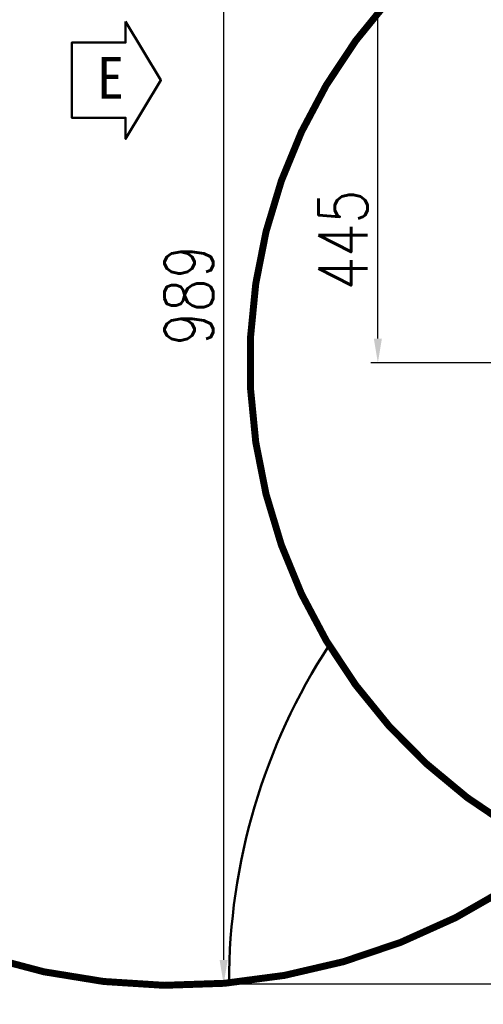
# Model space of a CAD drawing. Header units: millimetres. Extents: x 0 to 7327, y -11399 to -6123.
# Tile 5 of 87: x 1631 to 1964, y -10371 to -9664. Entities that reach past the tile are written whole.
import ezdxf

# ---------------------------------------------------------------- set-up
doc = ezdxf.new("R2010")
doc.units = ezdxf.units.MM
for name, color, linetype, lineweight in [('AM_0', 7, 'Continuous', 50), ('AM_2', 5, 'Continuous', 50), ('AM_5', 3, 'Continuous', 25), ('AM_6', 2, 'Continuous', 35)]:
    doc.layers.add(name, color=color, linetype=linetype, lineweight=lineweight)
doc.styles.add('HHI_Dims', font='simplex.shx', dxfattribs={"width": 0.8, "bigfont": 'whgtxt.shx'})
doc.dimstyles.new('HHI_Standard$0', dxfattribs={"dimtxt": 3.5, "dimasz": 3.5, "dimexe": 1, "dimexo": 1, "dimgap": 1.5, "dimtad": 1, "dimdec": 0, "dimdsep": 46, "dimtxsty": 'HHI_Dims', "dimcen": 0, "dimclrd": 1, "dimclre": 1, "dimclrt": 1, "dimadec": 3, "dimazin": 2, "dimtp": 0.1, "dimtm": 0.1, "dimtfac": 0.65, "dimtdec": 0, "dimtmove": 0, "dimatfit": 3, "dimldrblk": 'OPEN30', "dimfxl": 1, "dimlwd": -1, "dimlwe": -1, "dimarcsym": 1})

# ---------------------------------------------------------------- blocks, each defined once
blk = doc.blocks.new('*D73')
at = {"layer": 'AM_5', "color": 1, "transparency": 16777216}
for p, q in [((2060.17, -9465.69), (1882.92, -9465.69)), ((1887.92, -9893.19), (1887.92, -9483.19)), ((2080.32, -9910.69), (1882.92, -9910.69))]:
    blk.add_line(p, q, dxfattribs=at)
for points in [[(1885.01, -9483.19), (1890.84, -9483.19), (1887.92, -9465.69)], [(1885.01, -9893.19), (1890.84, -9893.19), (1887.92, -9910.69)]]:
    blk.add_solid(points, dxfattribs=at)
at = {"layer": 'Defpoints', "color": 0, "transparency": 16777216}
for p in [(1887.92, -9465.69), (2065.17, -9465.69), (2085.32, -9910.69)]:
    blk.add_point(p, dxfattribs=at)
at = {"layer": 'AM_5', "color": 1, "transparency": 16777216, "insert": (1862.92, -9822.57), "char_height": 35, "attachment_point": 5, "rotation": 90, "style": 'HHI_Dims'}
blk.add_mtext('445', dxfattribs=at)
blk = doc.blocks.new('_Open30')
at = {"color": 0, "linetype": 'ByBlock', "lineweight": -2}
for p, q in [((-1, 0.268), (0, 0)), ((0, 0), (-1, -0.268)), ((0, 0), (-1, 0))]:
    blk.add_line(p, q, dxfattribs=at)
blk = doc.blocks.new('*D75')
at = {"layer": 'AM_5', "color": 1, "transparency": 16777216}
for p, q in [((2232.87, -9367.67), (1772.19, -9367.67)), ((1777.19, -9385.17), (1777.19, -10339.19)), ((2046.07, -10356.69), (1772.19, -10356.69))]:
    blk.add_line(p, q, dxfattribs=at)
for points in [[(1774.28, -9385.17), (1780.11, -9385.17), (1777.19, -9367.67)], [(1774.28, -10339.19), (1780.11, -10339.19), (1777.19, -10356.69)]]:
    blk.add_solid(points, dxfattribs=at)
at = {"layer": 'Defpoints', "color": 0, "transparency": 16777216}
for p in [(2237.87, -9367.67), (1777.19, -10356.69), (2051.07, -10356.69)]:
    blk.add_point(p, dxfattribs=at)
at = {"layer": 'AM_5', "color": 1, "transparency": 16777216, "insert": (1752.19, -9862.18), "char_height": 35, "attachment_point": 5, "rotation": 90, "style": 'HHI_Dims'}
blk.add_mtext('989', dxfattribs=at)

msp = doc.modelspace()

# ---------------------------------------------------------------- linework, layer by layer
at = {"layer": 'AM_0'}
msp.add_lwpolyline([(1706.76, -9665.55), (1732.11, -9707.76), (1706.76, -9749.97), (1706.76, -9734.69), (1668.17, -9734.69), (1668.17, -9707.76), (1668.17, -9680.82), (1706.76, -9680.82)], close=True, dxfattribs=at)
at = {"layer": 'AM_2'}
msp.add_arc((2226.1, -10355.71), 445.03, 147.00032, 179.99693, dxfattribs=at)
at = {"layer": 'AM_5', "color": 1, "const_width": 5}
msp.add_lwpolyline([(2697.58, -10641.21, 1.647949), (1294.27, -9910.69)], format="xyb", dxfattribs=at)
at = {"layer": 'AM_6', "color": 1, "const_width": 5}
for points in [[(2016.98, -9559.27, 0.628579), (2016.98, -10262.11)], [(1294.27, -9910.69, 0.625697), (2016.98, -10262.11)]]:
    msp.add_lwpolyline(points, format="xyb", dxfattribs=at)

# ---------------------------------------------------------------- texts
at = {"layer": 'AM_0', "insert": (1705.59, -9691.07), "char_height": 30, "width": 194.4511, "attachment_point": 3, "style": 'HHI_Dims'}
msp.add_mtext('{\\fGulimChe|b0|i0|c129|p49;\\W1;\\C3;E}', dxfattribs=at)

# ---------------------------------------------------------------- dimensions: what is measured, and where the dimension line sits
at = {"layer": 'AM_5'}
dim = msp.add_linear_dim(base=(1777.19, -10356.69), p1=(2237.87, -9367.67), p2=(2051.07, -10356.69), angle=90, text='989', dimstyle='HHI_Standard$0', override={"dimscale": 5, "dimtxt": 7}, dxfattribs=at)
dim.commit()
dim.dimension.update_dxf_attribs({"geometry": '*D75', "text_midpoint": (1777.19, -9862.18), "dimtype": 160})
dim = msp.add_linear_dim(base=(1887.92, -9465.69), p1=(2085.32, -9910.69), p2=(2065.17, -9465.69), angle=90, dimstyle='HHI_Standard$0', override={"dimscale": 5, "dimtxt": 7}, dxfattribs=at)
dim.commit()
dim.dimension.update_dxf_attribs({"geometry": '*D73', "text_midpoint": (1887.92, -9822.57), "dimtype": 160})

doc.saveas('drawing.dxf')
